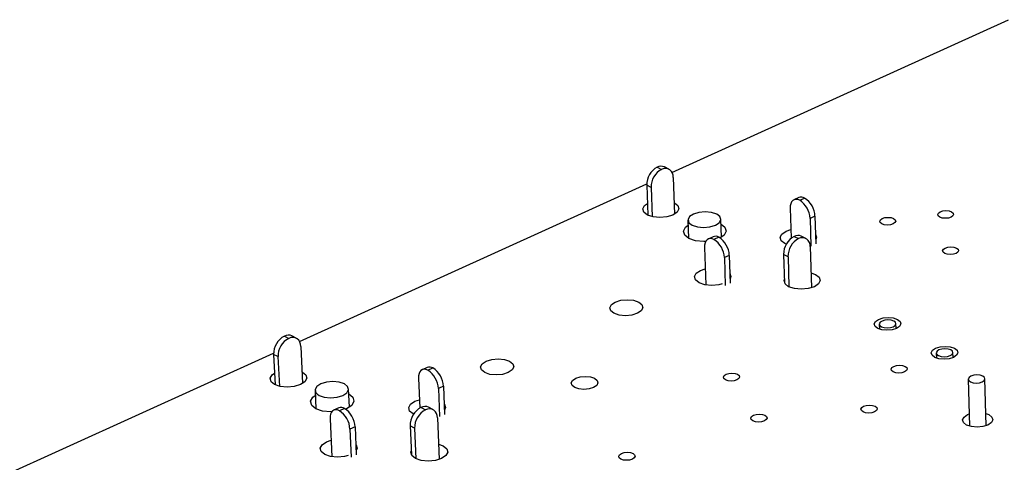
# Model space of a CAD drawing. Extents: x 71 to 211, y 71 to 143.
# Tile 4 of 13: x 95 to 120, y 117 to 128. Entities that reach past the tile are written whole.
import ezdxf

# ---------------------------------------------------------------- set-up
doc = ezdxf.new("R2010")
doc.units = 0
doc.layers.get('0').update_dxf_attribs({"linetype": 'CONTINUOUS'})

msp = doc.modelspace()

# ---------------------------------------------------------------- linework, layer by layer
at = {"color": 7, "linetype": 'CONTINUOUS'}
for p, q in [((111.683, 123.898), (120.144, 127.733)), ((111.315, 124.03), (111.425, 123.974)), ((111.604, 123.979), (111.494, 124.035)), ((111.713, 123.773), (111.746, 122.845)), ((102.321, 119.654), (111.05, 123.611)), ((111.16, 123.522), (111.05, 123.578)), ((111.05, 123.578), (111.077, 122.823)), ((111.16, 123.522), (111.186, 122.785)), ((114.872, 123.265), (114.749, 123.209)), ((114.894, 123.197), (115.017, 123.253)), ((114.654, 122.996), (114.678, 122.243)), ((115.278, 122.8), (115.155, 122.744)), ((115.155, 122.744), (115.177, 122.047)), ((115.278, 122.8), (115.3, 122.103)), ((112.087, 122.697), (112.103, 122.242)), ((112.93, 122.27), (112.914, 122.724)), ((112.718, 122.281), (112.594, 122.225)), ((112.863, 122.269), (112.739, 122.213)), ((114.554, 122.421), (114.671, 122.461)), ((114.755, 122.292), (114.867, 122.235)), ((115.046, 122.241), (114.934, 122.297)), ((112.5, 122.012), (112.533, 121.073)), ((115.154, 122.035), (115.187, 120.997)), ((113.125, 121.814), (113.001, 121.758)), ((113.001, 121.758), (113.025, 121.059)), ((113.125, 121.814), (113.148, 121.116)), ((114.601, 121.78), (114.489, 121.837)), ((114.489, 121.837), (114.512, 121.118)), ((114.601, 121.78), (114.625, 121.022)), ((112.403, 121.436), (112.519, 121.475)), ((116.895, 120.087), (116.899, 119.961)), ((117.315, 119.973), (117.312, 120.099)), ((101.943, 119.786), (102.053, 119.729)), ((102.243, 119.733), (102.133, 119.79)), ((102.354, 119.528), (102.397, 118.592)), ((92.663, 115.277), (101.672, 119.36)), ((101.783, 119.27), (101.673, 119.327)), ((101.673, 119.327), (101.709, 118.561)), ((118.327, 119.361), (118.331, 119.234)), ((118.749, 119.246), (118.745, 119.372)), ((101.783, 119.27), (101.818, 118.523)), ((105.531, 118.999), (105.405, 118.941)), ((105.549, 118.927), (105.675, 118.985)), ((105.313, 118.727), (105.345, 117.977)), ((119.13, 118.705), (119.162, 117.524)), ((119.583, 117.535), (119.551, 118.716)), ((102.714, 118.422), (102.736, 117.96)), ((103.576, 117.997), (103.555, 118.459)), ((105.94, 118.525), (105.813, 118.467)), ((105.813, 118.467), (105.843, 117.763)), ((105.94, 118.525), (105.969, 117.821)), ((105.224, 118.148), (105.336, 118.187)), ((103.31, 117.984), (103.182, 117.926)), ((103.454, 117.97), (103.326, 117.912)), ((105.377, 117.993), (105.488, 117.935)), ((105.678, 117.94), (105.567, 117.998)), ((119.112, 117.813), (119.154, 117.831)), ((103.091, 117.712), (103.135, 116.756)), ((105.788, 117.735), (105.833, 116.684)), ((103.719, 117.508), (103.591, 117.45)), ((103.591, 117.45), (103.623, 116.744)), ((103.719, 117.508), (103.75, 116.802)), ((105.217, 117.473), (105.105, 117.531)), ((105.105, 117.531), (105.137, 116.803)), ((105.217, 117.473), (105.25, 116.704)), ((103.004, 117.132), (103.116, 117.171))]:
    msp.add_line(p, q, dxfattribs=at)
for points in [[(111.736, 123.139), (111.744, 123.134), (111.835, 123.064), (111.86, 122.981), (111.816, 122.898), (111.71, 122.827), (111.557, 122.78), (111.382, 122.763), (111.21, 122.78), (111.068, 122.827), (110.978, 122.898), (110.953, 122.981), (110.997, 123.064), (111.066, 123.115)], [(114.894, 123.197), (114.845, 123.215), (114.799, 123.22), (114.757, 123.212), (114.72, 123.19), (114.69, 123.157), (114.669, 123.112), (114.657, 123.058), (114.654, 122.996)], [(112.193, 122.57), (112.322, 122.527), (112.479, 122.512), (112.639, 122.527), (112.777, 122.57), (112.874, 122.635), (112.914, 122.711), (112.89, 122.787), (112.808, 122.851), (112.679, 122.894), (112.522, 122.909), (112.363, 122.894), (112.224, 122.851), (112.127, 122.787), (112.088, 122.711), (112.111, 122.635), (112.193, 122.57)], [(116.971, 122.74), (117.038, 122.761), (117.115, 122.769), (117.191, 122.761), (117.254, 122.74), (117.295, 122.709), (117.307, 122.672), (117.288, 122.636), (117.242, 122.604), (117.175, 122.584), (117.097, 122.576), (117.021, 122.584), (116.958, 122.604), (116.918, 122.636), (116.906, 122.672), (116.924, 122.709), (116.971, 122.74)], [(118.427, 122.909), (118.494, 122.93), (118.571, 122.937), (118.647, 122.93), (118.711, 122.909), (118.751, 122.878), (118.763, 122.841), (118.745, 122.804), (118.699, 122.773), (118.632, 122.752), (118.555, 122.745), (118.478, 122.752), (118.415, 122.773), (118.375, 122.804), (118.363, 122.841), (118.381, 122.878), (118.427, 122.909)], [(112.543, 122.164), (112.482, 122.163), (112.279, 122.182), (112.111, 122.238), (112.004, 122.322), (111.974, 122.421), (112.026, 122.519), (112.091, 122.571)], [(112.918, 122.599), (113.017, 122.519), (113.047, 122.421), (112.996, 122.322), (112.886, 122.246)], [(114.555, 122.097), (114.523, 122.112), (114.432, 122.183), (114.406, 122.267), (114.449, 122.35), (114.554, 122.421)], [(115.292, 122.345), (115.314, 122.267), (115.296, 122.214)], [(112.739, 122.213), (112.691, 122.231), (112.644, 122.236), (112.602, 122.228), (112.566, 122.206), (112.536, 122.173), (112.515, 122.128), (112.503, 122.073), (112.5, 122.012)], [(118.552, 121.998), (118.619, 122.019), (118.696, 122.026), (118.772, 122.019), (118.836, 121.998), (118.877, 121.966), (118.889, 121.929), (118.87, 121.892), (118.824, 121.861), (118.757, 121.84), (118.679, 121.832), (118.603, 121.84), (118.54, 121.861), (118.499, 121.892), (118.487, 121.929), (118.505, 121.966), (118.552, 121.998)], [(112.947, 121.099), (112.861, 121.077), (112.684, 121.06), (112.512, 121.077), (112.369, 121.125), (112.278, 121.196), (112.252, 121.28), (112.296, 121.364), (112.403, 121.436)], [(113.14, 121.363), (113.164, 121.28), (113.144, 121.226)], [(115.175, 121.379), (115.294, 121.337), (115.386, 121.265), (115.412, 121.181), (115.369, 121.097), (115.263, 121.025), (115.11, 120.978), (114.934, 120.961), (114.761, 120.978), (114.617, 121.025), (114.526, 121.097), (114.5, 121.181), (114.509, 121.216)], [(110.26, 120.642), (110.4, 120.686), (110.561, 120.701), (110.718, 120.686), (110.848, 120.642), (110.931, 120.577), (110.953, 120.5), (110.913, 120.423), (110.815, 120.358), (110.675, 120.314), (110.514, 120.299), (110.357, 120.314), (110.227, 120.358), (110.145, 120.423), (110.122, 120.5), (110.163, 120.577), (110.26, 120.642)], [(116.878, 120.207), (116.99, 120.242), (117.118, 120.254), (117.244, 120.242), (117.349, 120.207), (117.417, 120.155), (117.436, 120.093), (117.405, 120.031), (117.328, 119.979), (117.217, 119.944), (117.088, 119.931), (116.962, 119.944), (116.857, 119.979), (116.79, 120.031), (116.77, 120.093), (116.801, 120.155), (116.878, 120.207)], [(116.95, 120.022), (117.015, 120), (117.094, 119.992), (117.174, 120), (117.244, 120.022), (117.292, 120.054), (117.312, 120.093), (117.299, 120.132), (117.257, 120.164), (117.192, 120.186), (117.113, 120.194), (117.032, 120.186), (116.963, 120.164), (116.915, 120.132), (116.895, 120.093), (116.907, 120.054), (116.95, 120.022)], [(118.31, 119.481), (118.421, 119.516), (118.55, 119.529), (118.677, 119.516), (118.782, 119.481), (118.85, 119.429), (118.87, 119.366), (118.839, 119.304), (118.762, 119.252), (118.651, 119.217), (118.522, 119.204), (118.395, 119.217), (118.29, 119.252), (118.222, 119.304), (118.202, 119.366), (118.233, 119.429), (118.31, 119.481)], [(118.382, 119.295), (118.448, 119.273), (118.527, 119.265), (118.608, 119.273), (118.678, 119.295), (118.726, 119.328), (118.745, 119.366), (118.732, 119.405), (118.69, 119.438), (118.624, 119.46), (118.545, 119.468), (118.464, 119.46), (118.395, 119.438), (118.347, 119.405), (118.327, 119.366), (118.34, 119.328), (118.382, 119.295)], [(107.014, 119.157), (107.155, 119.201), (107.317, 119.216), (107.475, 119.201), (107.605, 119.157), (107.687, 119.091), (107.709, 119.013), (107.668, 118.935), (107.569, 118.869), (107.428, 118.825), (107.266, 118.81), (107.108, 118.825), (106.977, 118.869), (106.895, 118.935), (106.873, 119.013), (106.915, 119.091), (107.014, 119.157)], [(117.258, 119.026), (117.325, 119.047), (117.404, 119.055), (117.481, 119.047), (117.545, 119.026), (117.586, 118.994), (117.598, 118.956), (117.579, 118.918), (117.532, 118.886), (117.464, 118.864), (117.386, 118.857), (117.309, 118.864), (117.245, 118.886), (117.204, 118.918), (117.192, 118.956), (117.211, 118.994), (117.258, 119.026)], [(102.383, 118.89), (102.395, 118.884), (102.484, 118.811), (102.507, 118.726), (102.459, 118.64), (102.349, 118.567), (102.192, 118.518), (102.014, 118.501), (101.84, 118.518), (101.697, 118.567), (101.608, 118.64), (101.586, 118.726), (101.634, 118.811), (101.695, 118.858)], [(105.549, 118.927), (105.5, 118.946), (105.454, 118.952), (105.412, 118.944), (105.376, 118.923), (105.347, 118.889), (105.327, 118.844), (105.315, 118.789), (105.313, 118.727)], [(113.045, 118.827), (113.113, 118.848), (113.192, 118.856), (113.269, 118.848), (113.333, 118.827), (113.373, 118.795), (113.385, 118.757), (113.365, 118.719), (113.318, 118.687), (113.25, 118.665), (113.171, 118.658), (113.094, 118.665), (113.03, 118.687), (112.99, 118.719), (112.978, 118.757), (112.998, 118.795), (113.045, 118.827)], [(119.186, 118.638), (119.252, 118.616), (119.332, 118.608), (119.413, 118.616), (119.483, 118.638), (119.532, 118.671), (119.551, 118.71), (119.538, 118.749), (119.495, 118.783), (119.429, 118.805), (119.349, 118.813), (119.268, 118.805), (119.198, 118.783), (119.15, 118.749), (119.13, 118.71), (119.143, 118.671), (119.186, 118.638)], [(102.817, 118.296), (102.947, 118.252), (103.106, 118.236), (103.269, 118.252), (103.411, 118.296), (103.511, 118.363), (103.554, 118.441), (103.533, 118.519), (103.452, 118.585), (103.322, 118.63), (103.164, 118.645), (103.001, 118.63), (102.859, 118.585), (102.758, 118.519), (102.715, 118.441), (102.736, 118.363), (102.817, 118.296)], [(109.267, 118.726), (109.38, 118.761), (109.509, 118.773), (109.636, 118.761), (109.74, 118.726), (109.807, 118.673), (109.825, 118.61), (109.792, 118.548), (109.713, 118.495), (109.6, 118.459), (109.471, 118.447), (109.344, 118.459), (109.239, 118.495), (109.173, 118.548), (109.155, 118.61), (109.188, 118.673), (109.267, 118.726)], [(103.141, 117.882), (103.11, 117.882), (102.904, 117.902), (102.736, 117.96), (102.63, 118.046), (102.603, 118.148), (102.659, 118.25), (102.72, 118.298)], [(103.561, 118.336), (103.666, 118.25), (103.693, 118.148), (103.637, 118.046), (103.507, 117.96), (103.472, 117.945)], [(105.191, 117.824), (105.181, 117.83), (105.091, 117.903), (105.067, 117.989), (105.114, 118.075), (105.224, 118.148)], [(105.958, 118.086), (105.966, 118.075), (105.99, 117.989), (105.965, 117.928)], [(116.501, 118.023), (116.569, 118.045), (116.648, 118.052), (116.725, 118.045), (116.789, 118.023), (116.83, 117.991), (116.842, 117.953), (116.823, 117.915), (116.776, 117.883), (116.708, 117.861), (116.629, 117.853), (116.552, 117.861), (116.488, 117.883), (116.446, 117.915), (116.434, 117.953), (116.454, 117.991), (116.501, 118.023)], [(103.326, 117.912), (103.278, 117.931), (103.232, 117.937), (103.19, 117.929), (103.154, 117.908), (103.125, 117.874), (103.105, 117.828), (103.093, 117.774), (103.091, 117.712)], [(113.732, 117.799), (113.8, 117.82), (113.879, 117.828), (113.956, 117.82), (114.02, 117.799), (114.061, 117.766), (114.073, 117.728), (114.054, 117.69), (114.006, 117.658), (113.938, 117.636), (113.859, 117.628), (113.781, 117.636), (113.717, 117.658), (113.676, 117.69), (113.665, 117.728), (113.684, 117.766), (113.732, 117.799)], [(119.574, 117.842), (119.646, 117.813), (119.723, 117.754), (119.746, 117.683), (119.712, 117.612), (119.625, 117.552), (119.499, 117.512), (119.353, 117.498), (119.209, 117.512), (119.09, 117.552), (119.013, 117.612), (118.99, 117.683), (119.025, 117.754), (119.112, 117.813), (119.112, 117.813)], [(103.546, 116.784), (103.457, 116.762), (103.278, 116.745), (103.103, 116.762), (102.959, 116.811), (102.869, 116.885), (102.846, 116.972), (102.894, 117.058), (103.004, 117.132)], [(103.738, 117.072), (103.749, 117.058), (103.773, 116.972), (103.746, 116.909)], [(105.816, 117.074), (105.937, 117.03), (106.028, 116.956), (106.052, 116.869), (106.005, 116.783), (105.895, 116.709), (105.738, 116.66), (105.559, 116.642), (105.383, 116.66), (105.239, 116.709), (105.149, 116.783), (105.125, 116.869), (105.133, 116.898)], [(110.416, 116.838), (110.484, 116.86), (110.564, 116.868), (110.641, 116.86), (110.705, 116.838), (110.746, 116.806), (110.757, 116.767), (110.737, 116.729), (110.689, 116.696), (110.62, 116.674), (110.541, 116.667), (110.463, 116.674), (110.399, 116.696), (110.359, 116.729), (110.347, 116.767), (110.367, 116.806), (110.416, 116.838)]]:
    msp.add_lwpolyline(points, dxfattribs=at)
for centre, radius, start, end in [((111.551, 123.587), 0.502, 118.1205, 181.0523), ((111.409, 123.85), 0.203, 65.4573, 117.748), ((111.516, 123.797), 0.199, 353.1712, 117.1207), ((111.662, 123.531), 0.502, 118.1302, 181.0449), ((114.932, 123.114), 0.162, 58.7328, 112.004), ((114.721, 122.781), 0.557, 1.9431, 57.9373), ((114.598, 122.725), 0.557, 1.9514, 57.9265), ((112.778, 122.131), 0.162, 58.4772, 111.9474), ((112.563, 121.794), 0.562, 2.0898, 57.7469), ((114.998, 121.844), 0.509, 118.4223, 180.8214), ((114.851, 122.113), 0.202, 65.5393, 118.113), ((114.958, 122.06), 0.198, 352.6776, 117.4661), ((112.439, 121.737), 0.562, 2.0983, 57.736), ((115.109, 121.788), 0.509, 118.4321, 180.8139), ((102.177, 119.339), 0.505, 117.6991, 181.3645), ((102.042, 119.597), 0.214, 64.8355, 117.7082), ((102.288, 119.282), 0.505, 117.7088, 181.3571), ((102.149, 119.547), 0.206, 354.8468, 117.8177), ((105.59, 118.851), 0.159, 57.6103, 111.7502), ((105.234, 118.441), 0.58, 2.5899, 57.0986), ((105.361, 118.499), 0.579, 2.5812, 57.1099), ((103.368, 117.837), 0.158, 57.338, 111.6865), ((103.007, 117.422), 0.585, 2.7423, 56.9011), ((103.134, 117.48), 0.585, 2.7336, 56.9124), ((105.617, 117.541), 0.512, 118.0014, 181.1334), ((105.729, 117.483), 0.512, 118.0112, 181.1259), ((105.477, 117.806), 0.213, 64.9219, 118.0717), ((105.585, 117.755), 0.204, 354.3733, 118.1797)]:
    msp.add_arc(centre, radius, start, end, dxfattribs=at)

doc.saveas('drawing.dxf')
